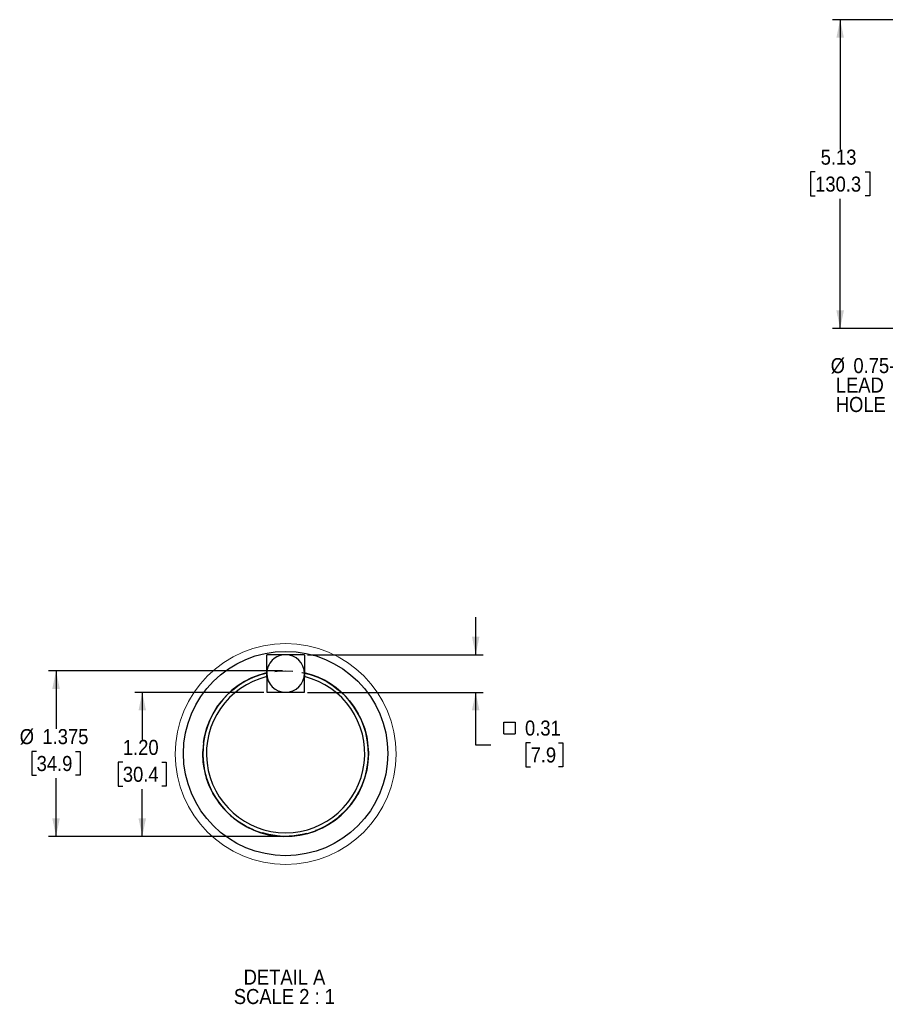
# Model space of a CAD drawing. Header units: inches. Extents: x 1.5 to 80, y 0 to 39.8.
# Tile 4 of 9: x 37 to 51.4, y 16.1 to 32.5. Entities that reach past the tile are written whole.
import ezdxf

# ---------------------------------------------------------------- set-up
doc = ezdxf.new("R2010")
doc.units = ezdxf.units.IN
doc.header["$MEASUREMENT"] = 0
doc.linetypes.add('SLD-Dashed', pattern=[0.45, 0.3, -0.15])
doc.linetypes.add('SLD-Solid', pattern=[0])
doc.layers.add('HIDDEN', color=104, linetype='SLD-Dashed')
doc.layers.add('SLD-0', color=7, linetype='Continuous')
doc.styles.add('SLDTEXTSTYLE0', font='GOTHIC.TTF', dxfattribs={"width": 0.913})
doc.dimstyles.new('SLDDIMSTYLE1', dxfattribs={"dimtxt": 0.25, "dimasz": 0.3, "dimexe": 0, "dimexo": 0.0625, "dimgap": 0.0625, "dimtad": 0, "dimtih": 1, "dimtoh": 1, "dimrnd": 1e-09, "dimzin": 12, "dimdsep": 46, "dimtxsty": 'SLDTEXTSTYLE0', "dimsah": 1, "dimcen": 0.09, "dimadec": 0, "dimazin": 3, "dimtfac": 1, "dimtofl": 0, "dimtmove": 0, "dimatfit": 3, "dimfxl": 0, "dimfrac": 2, "dimtolj": 1, "dimtzin": 12, "dimarcsym": 0})
doc.dimstyles.new('SLDDIMSTYLE7', dxfattribs={"dimtxt": 0.25, "dimasz": 0.3, "dimexe": 0, "dimexo": 0.0625, "dimgap": 0.0625, "dimtad": 0, "dimtih": 1, "dimtoh": 1, "dimdec": 3, "dimlfac": 0.5, "dimrnd": 1e-09, "dimzin": 12, "dimdsep": 46, "dimtxsty": 'SLDTEXTSTYLE0', "dimsah": 1, "dimcen": 0.09, "dimadec": 0, "dimazin": 3, "dimtfac": 1, "dimtdec": 3, "dimtofl": 0, "dimtmove": 0, "dimatfit": 3, "dimfxl": 0, "dimfrac": 2, "dimtolj": 1, "dimtzin": 12, "dimarcsym": 0})
doc.dimstyles.new('SLDDIMSTYLE8', dxfattribs={"dimtxt": 0.25, "dimasz": 0.3, "dimexe": 0, "dimexo": 0.0625, "dimgap": 0.0625, "dimtad": 0, "dimtih": 1, "dimtoh": 1, "dimlfac": 0.5, "dimrnd": 1e-09, "dimzin": 4, "dimdsep": 46, "dimtxsty": 'SLDTEXTSTYLE0', "dimsah": 1, "dimcen": 0.09, "dimadec": 0, "dimazin": 1, "dimtfac": 1, "dimtofl": 0, "dimtmove": 0, "dimatfit": 3, "dimfxl": 0, "dimfrac": 2, "dimtolj": 1, "dimtzin": 12, "dimarcsym": 0})
doc.dimstyles.new('SLDDIMSTYLE9', dxfattribs={"dimtxt": 0.25, "dimasz": 0.3, "dimexe": 0, "dimexo": 0.0625, "dimgap": 0.0625, "dimtad": 0, "dimtih": 1, "dimtoh": 1, "dimlfac": 0.5, "dimrnd": 1e-09, "dimdsep": 46, "dimtxsty": 'SLDTEXTSTYLE0', "dimsah": 1, "dimcen": 0.09, "dimadec": 0, "dimazin": 2, "dimtfac": 1, "dimtmove": 0, "dimatfit": 0, "dimfxl": 0, "dimfrac": 2, "dimtolj": 1, "dimtzin": 12, "dimarcsym": 0})

# ---------------------------------------------------------------- blocks, each defined once
blk = doc.blocks.new('_D_22')
at = {"layer": 'SLD-0'}
for p, q in [((52.778, 32.46), (50.519, 32.46)), ((50.644, 32.46), (50.644, 30.306)), ((53.173, 32.46), (53.078, 32.46)), ((50.229, 29.932), (50.152, 29.932)), ((50.152, 29.932), (50.152, 29.535)), ((51.06, 29.932), (51.136, 29.932)), ((51.136, 29.932), (51.136, 29.535)), ((50.152, 29.535), (50.229, 29.535)), ((50.644, 27.33), (50.644, 29.484)), ((51.136, 29.535), (51.06, 29.535)), ((53.173, 27.33), (50.519, 27.33))]:
    blk.add_line(p, q, dxfattribs=at)
for points in [[(50.644, 32.46), (50.582, 32.16), (50.707, 32.16)], [(50.644, 27.33), (50.707, 27.63), (50.582, 27.63)]]:
    blk.add_solid(points, dxfattribs=at)
at = {"layer": 'SLD-0', "char_height": 0.25, "attachment_point": 1, "style": 'SLDTEXTSTYLE0'}
for s, insert in [('5.13', (50.321, 30.302)), ('130.3', (50.229, 29.854))]:
    blk.add_mtext(s, dxfattribs=dict(at, insert=insert))
blk = doc.blocks.new('SW_NOTE_3')
at = {"layer": 'SLD-0', "color": 0, "char_height": 0.25, "attachment_point": 1, "style": 'SLDTEXTSTYLE0'}
for s, insert in [('%%c', (-0.956, 0.768)), ('0.75-14 NPT [19.1]', (-0.579, 0.768)), (' LEAD', (-0.956, 0.445)), (' HOLE', (-0.956, 0.122))]:
    blk.add_mtext(s, dxfattribs=dict(at, insert=insert))
blk = doc.blocks.new('_D_28')
at = {"layer": 'SLD-0'}
for p, q in [((41.384, 21.645), (37.497, 21.645)), ((37.622, 21.645), (37.622, 20.681)), ((37.299, 20.307), (37.222, 20.307)), ((37.222, 20.307), (37.222, 19.91)), ((37.945, 20.307), (38.021, 20.307)), ((38.021, 20.307), (38.021, 19.91)), ((37.222, 19.91), (37.299, 19.91)), ((37.622, 18.895), (37.622, 19.86)), ((38.021, 19.91), (37.945, 19.91)), ((41.384, 18.895), (37.497, 18.895))]:
    blk.add_line(p, q, dxfattribs=at)
for points in [[(37.622, 21.645), (37.559, 21.345), (37.684, 21.345)], [(37.622, 18.895), (37.684, 19.195), (37.559, 19.195)]]:
    blk.add_solid(points, dxfattribs=at)
at = {"layer": 'SLD-0', "char_height": 0.25, "attachment_point": 1, "style": 'SLDTEXTSTYLE0'}
for s, insert in [('%%c', (37.018, 20.677)), ('1.375', (37.395, 20.677)), ('34.9', (37.299, 20.23))]:
    blk.add_mtext(s, dxfattribs=dict(at, insert=insert))
blk = doc.blocks.new('_D_29')
at = {"layer": 'SLD-0'}
for p, q in [((41.072, 21.287), (38.929, 21.287)), ((39.054, 21.287), (39.054, 20.502)), ((38.731, 20.128), (38.654, 20.128)), ((38.654, 20.128), (38.654, 19.731)), ((39.377, 20.128), (39.453, 20.128)), ((39.453, 20.128), (39.453, 19.731)), ((38.654, 19.731), (38.731, 19.731)), ((39.054, 18.895), (39.054, 19.681)), ((39.453, 19.731), (39.377, 19.731)), ((41.384, 18.895), (38.929, 18.895))]:
    blk.add_line(p, q, dxfattribs=at)
for points in [[(39.054, 21.287), (38.991, 20.987), (39.116, 20.987)], [(39.054, 18.895), (39.116, 19.195), (38.991, 19.195)]]:
    blk.add_solid(points, dxfattribs=at)
at = {"layer": 'SLD-0', "char_height": 0.25, "attachment_point": 1, "style": 'SLDTEXTSTYLE0'}
for s, insert in [('1.20', (38.731, 20.498)), ('30.4', (38.731, 20.051))]:
    blk.add_mtext(s, dxfattribs=dict(at, insert=insert))
blk = doc.blocks.new('SW_SYMBOL_MOD_BOX')
at = {"layer": 'SLD-0', "color": 0}
for p, q in [((7.9, 7.9), (7.9, 31.5)), ((7.9, 31.5), (31.5, 31.5)), ((31.5, 31.5), (31.5, 7.9)), ((7.9, 7.9), (31.5, 7.9))]:
    blk.add_line(p, q, dxfattribs=at)
blk = doc.blocks.new('_D_30')
at = {"layer": 'SLD-0'}
for p, q in [((44.591, 21.912), (44.591, 22.537)), ((41.797, 21.912), (44.716, 21.912)), ((41.796, 21.287), (44.716, 21.287)), ((44.591, 20.412), (44.591, 21.287)), ((45.503, 20.449), (45.426, 20.449)), ((45.426, 20.449), (45.426, 20.052)), ((45.964, 20.449), (46.041, 20.449)), ((46.041, 20.449), (46.041, 20.052)), ((44.841, 20.412), (44.591, 20.412)), ((45.426, 20.052), (45.503, 20.052)), ((46.041, 20.052), (45.964, 20.052))]:
    blk.add_line(p, q, dxfattribs=at)
for points in [[(44.591, 21.912), (44.654, 22.212), (44.529, 22.212)], [(44.591, 21.287), (44.529, 20.987), (44.654, 20.987)]]:
    blk.add_solid(points, dxfattribs=at)
at = {"layer": 'SLD-0', "xscale": 0.0081111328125, "yscale": 0.0081111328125, "zscale": 0.0081111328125}
blk.add_blockref('SW_SYMBOL_MOD_BOX', (44.993, 20.535), dxfattribs=at)
at = {"layer": 'SLD-0', "char_height": 0.25, "attachment_point": 1, "style": 'SLDTEXTSTYLE0'}
for s, insert in [('0.31', (45.41, 20.819)), ('7.9', (45.503, 20.372))]:
    blk.add_mtext(s, dxfattribs=dict(at, insert=insert))
blk = doc.blocks.new('SW_NOTE_5')
at = {"layer": 'SLD-0', "color": 0, "char_height": 0.25, "attachment_point": 2, "style": 'SLDTEXTSTYLE0'}
for s, insert in [('DETAIL A', (0.672, 0.319)), ('SCALE 2 : 1', (0.67, -0.004))]:
    blk.add_mtext(s, dxfattribs=dict(at, insert=insert))

msp = doc.modelspace()

# ---------------------------------------------------------------- linework, layer by layer
at = {"layer": 'HIDDEN'}
msp.add_circle((41.4343, 20.2705), 1.375, dxfattribs=at)
at = {"layer": 'SLD-0', "linetype": 'SLD-Solid', "lineweight": 25}
for p, q in [((41.1218, 21.6), (41.1218, 21.9125)), ((41.4343, 21.9125), (41.1218, 21.9125)), ((41.7468, 21.9125), (41.4343, 21.9125)), ((41.7468, 21.9125), (41.7468, 21.6)), ((41.1218, 21.5341), (41.1218, 21.6)), ((41.7468, 21.6), (41.7468, 21.5341)), ((41.1223, 21.5513), (41.1223, 21.5479)), ((41.1223, 21.5479), (41.1223, 21.2875)), ((41.7463, 21.5513), (41.7463, 21.5479)), ((41.7463, 21.2875), (41.7463, 21.5479)), ((41.1223, 21.2875), (41.7463, 21.2875)), ((41.2313, 21.2875), (41.4343, 21.2875))]:
    msp.add_line(p, q, dxfattribs=at)
at = {"layer": 'SLD-0'}
msp.add_line((41.1223, 21.2875), (41.7463, 21.2875), dxfattribs=at)
at = {"layer": 'SLD-0', "linetype": 'SLD-Solid', "lineweight": 18}
msp.add_circle((41.4353, 20.2628), 1.8339, dxfattribs=at)
at = {"layer": 'SLD-0', "linetype": 'SLD-Solid', "lineweight": 25}
msp.add_circle((41.4343, 20.2705), 1.6975, dxfattribs=at)
for centre, radius, start, end in [((41.4343, 21.6), 0.3125, 89.99997, 180.00003), ((41.4343, 21.6), 0.3125, 0.00001, 90.00001), ((41.4343, 20.2705), 1.3775, 103.25086, 360), ((41.4343, 20.2705), 1.375, 103.11516, 76.88484), ((41.4343, 21.6), 0.3125, 179.99999, 269.99999), ((41.4343, 21.6), 0.3125, 270.00003, 359.99997), ((41.4343, 20.2705), 1.3775, 0, 76.7842), ((41.4343, 20.2705), 1.315, 103.72502, 76.27498)]:
    msp.add_arc(centre, radius, start, end, dxfattribs=at)
at = {"layer": 'SLD-0'}
msp.add_arc((41.4343, 20.2705), 1.315, 103.72502, 76.27498, dxfattribs=at)

# ---------------------------------------------------------------- block references
for name, p in [('SW_NOTE_3', (51.4436, 26.0717)), ('SW_NOTE_5', (40.7437, 16.3636))]:
    msp.add_blockref(name, p, dxfattribs=at)

# ---------------------------------------------------------------- dimensions: what is measured, and where the dimension line sits
for base, p1, p2, dimstyle, picture, middle in [((50.6443, 32.4601), (53.2227, 27.3301), (53.2227, 32.4601), 'SLDDIMSTYLE1', '_D_22', (50.6443, 29.8951)), ((39.0539, 18.8955), (41.1223, 21.2875), (41.4343, 18.8955), 'SLDDIMSTYLE8', '_D_29', (39.0539, 20.0915))]:
    dim = msp.add_linear_dim(base=base, p1=p1, p2=p2, angle=90, dimstyle=dimstyle, dxfattribs=at)
    dim.commit()
    dim.dimension.update_dxf_attribs({"geometry": picture, "text_midpoint": middle, "dimtype": 160})
for base, p1, p2, text, dimstyle, picture, middle in [((44.5914, 21.2875), (41.7468, 21.9125), (41.7463, 21.2875), '{\\fGDT;o}<>', 'SLDDIMSTYLE9', '_D_30', (44.5914, 20.4124)), ((37.6219, 21.6455), (41.4343, 18.8955), (41.4343, 21.6455), '%%c<>', 'SLDDIMSTYLE7', '_D_28', (37.6219, 20.2705))]:
    dim = msp.add_linear_dim(base=base, p1=p1, p2=p2, angle=90, text=text, dimstyle=dimstyle, dxfattribs=at)
    dim.commit()
    dim.dimension.update_dxf_attribs({"geometry": picture, "text_midpoint": middle, "dimtype": 160})

doc.saveas('drawing.dxf')
